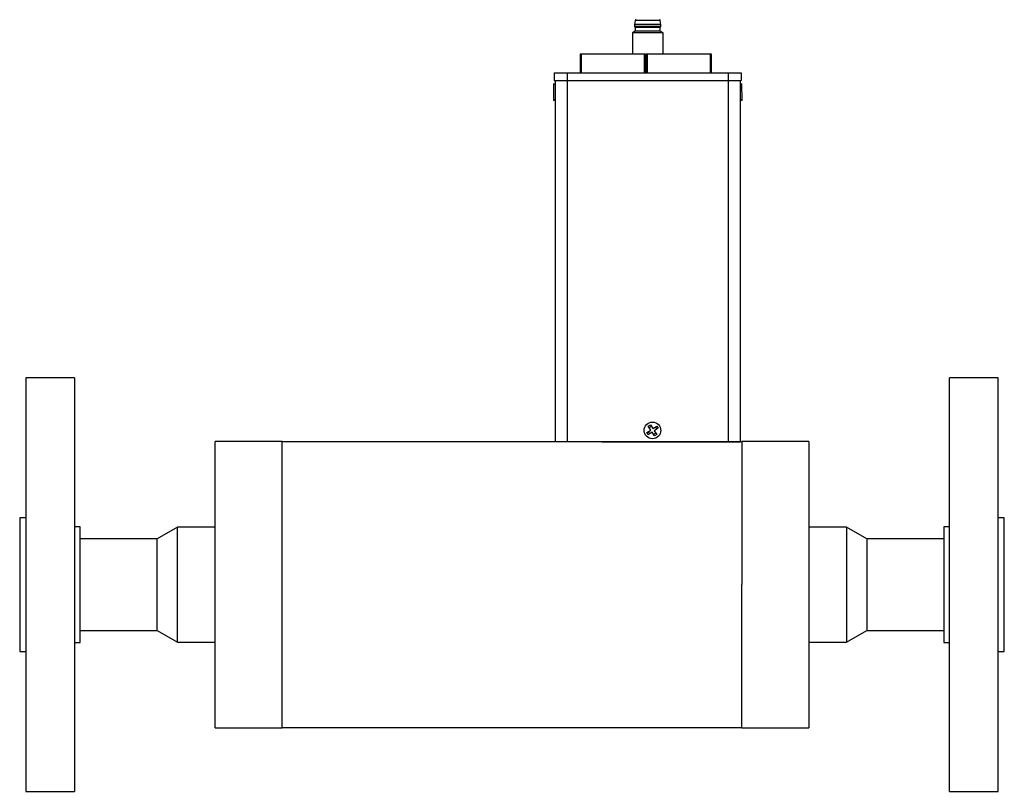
# Model space of a CAD drawing. Header units: inches. Extents: x 2 to 12.8, y 2.2 to 8.7.
# Tile 3 of 12: x 4.5 to 7, y 4.6 to 6.6. Entities that reach past the tile are written whole.
import ezdxf

# ---------------------------------------------------------------- set-up
doc = ezdxf.new("R2010")
doc.units = ezdxf.units.IN
doc.header["$MEASUREMENT"] = 0

msp = doc.modelspace()

# ---------------------------------------------------------------- linework, layer by layer
at = {"color": 7, "linetype": 'Continuous', "lineweight": 25}
for p, q in [((6.0757, 6.5999), (6.0739, 6.5893)), ((6.0739, 6.5893), (6.0739, 6.5844)), ((6.1418, 6.5893), (6.0739, 6.5893)), ((6.0739, 6.5844), (6.0759, 6.5819)), ((6.1079, 6.5844), (6.0739, 6.5844)), ((6.1401, 6.5999), (6.0757, 6.5999)), ((6.0759, 6.5819), (6.0759, 6.5721)), ((6.1399, 6.5819), (6.0759, 6.5819)), ((6.1418, 6.5844), (6.1079, 6.5844)), ((6.1399, 6.5819), (6.1418, 6.5844)), ((6.1399, 6.5721), (6.1399, 6.5819)), ((6.1418, 6.5893), (6.1401, 6.5999)), ((6.1418, 6.5844), (6.1418, 6.5893)), ((6.0759, 6.5721), (6.0685, 6.5678)), ((6.0685, 6.5678), (6.0685, 6.5133)), ((6.1473, 6.5678), (6.0685, 6.5678)), ((6.1399, 6.5721), (6.0759, 6.5721)), ((6.1473, 6.5678), (6.1399, 6.5721)), ((6.1473, 6.5133), (6.1473, 6.5678)), ((5.9342, 6.5133), (5.9342, 6.4648)), ((5.9367, 6.5133), (5.9342, 6.5133)), ((6.0995, 6.5133), (5.9367, 6.5133)), ((5.9367, 6.5133), (5.9367, 6.4648)), ((6.102, 6.5133), (6.0995, 6.5133)), ((6.0995, 6.4648), (6.0995, 6.5133)), ((6.102, 6.4648), (6.102, 6.5133)), ((6.1037, 6.5133), (6.1037, 6.4648)), ((6.1062, 6.5133), (6.1037, 6.5133)), ((6.269, 6.5133), (6.1062, 6.5133)), ((6.1062, 6.5133), (6.1062, 6.4648)), ((6.2715, 6.5133), (6.269, 6.5133)), ((6.269, 6.4648), (6.269, 6.5133)), ((6.2715, 6.4648), (6.2715, 6.5133)), ((6.1037, 6.4845), (6.102, 6.4845)), ((6.1037, 6.4824), (6.102, 6.4822)), ((5.8678, 6.4647), (5.9012, 6.4648)), ((5.8678, 6.4647), (5.8678, 6.4451)), ((5.9012, 6.4648), (5.9012, 6.4451)), ((5.9012, 6.4648), (6.3146, 6.4648)), ((5.9073, 6.4653), (5.9073, 6.4648)), ((5.9161, 6.4648), (5.9161, 6.4653)), ((6.1906, 6.4648), (6.1906, 6.4653)), ((6.3146, 6.4648), (6.3481, 6.4649)), ((6.3146, 6.4648), (6.3146, 6.4452)), ((6.3481, 6.4649), (6.3481, 6.4452)), ((5.8698, 6.4339), (5.866, 6.437)), ((5.866, 6.437), (5.8661, 6.394)), ((5.8678, 6.4451), (5.9012, 6.4451)), ((5.8698, 6.4451), (5.87, 5.5165)), ((5.901, 6.4451), (5.9012, 5.5165)), ((5.9012, 6.4451), (6.3146, 6.4452)), ((6.3146, 6.4452), (6.3481, 6.4452)), ((6.3152, 5.5165), (6.315, 6.4452)), ((6.3465, 5.5165), (6.3463, 6.4452)), ((6.35, 6.4371), (6.3463, 6.434)), ((6.3501, 6.3941), (6.35, 6.4371)), ((5.8661, 6.394), (5.8698, 6.3972)), ((6.3463, 6.3973), (6.3501, 6.3941)), ((4.6351, 5.6808), (4.5101, 5.6808)), ((4.5101, 5.6808), (4.5101, 4.6183)), ((4.6351, 5.6808), (4.6351, 4.6183)), ((7.0082, 5.6808), (6.8832, 5.6808)), ((6.8832, 4.6183), (6.8832, 5.6808)), ((7.0082, 4.6183), (7.0082, 5.6808)), ((6.1056, 5.5406), (6.1154, 5.547)), ((6.1093, 5.535), (6.1056, 5.5406)), ((6.109, 5.5567), (6.1147, 5.5604)), ((6.1154, 5.547), (6.109, 5.5567)), ((6.113, 5.5373), (6.1093, 5.543)), ((6.1191, 5.5413), (6.1093, 5.535)), ((6.1114, 5.5531), (6.117, 5.5568)), ((6.1147, 5.5604), (6.121, 5.5507)), ((6.1254, 5.5316), (6.1191, 5.5413)), ((6.121, 5.5507), (6.1308, 5.557)), ((6.1344, 5.5514), (6.1247, 5.545)), ((6.1247, 5.545), (6.1311, 5.5353)), ((6.1271, 5.5546), (6.1308, 5.549)), ((6.1308, 5.557), (6.1344, 5.5514)), ((5.1686, 5.5177), (4.9963, 5.5177)), ((4.9963, 4.7815), (4.9963, 5.5177)), ((5.1686, 5.1495), (5.1686, 5.5177)), ((6.3497, 5.5165), (5.1686, 5.5165)), ((5.9901, 5.5165), (6.3152, 5.5165)), ((6.1287, 5.5389), (6.123, 5.5352)), ((6.1311, 5.5353), (6.1254, 5.5316)), ((6.3152, 5.5165), (6.3465, 5.5165)), ((6.3497, 5.5177), (6.3497, 5.1495)), ((6.5219, 5.5177), (6.3497, 5.5177)), ((6.5219, 5.5177), (6.5219, 4.7815)), ((4.5101, 5.3214), (4.4944, 5.3214)), ((4.4944, 5.3214), (4.4944, 5.271)), ((7.0239, 5.3214), (7.0082, 5.3214)), ((7.0239, 5.271), (7.0239, 5.3214)), ((4.6499, 5.2982), (4.6351, 5.2982)), ((4.6499, 5.001), (4.6499, 5.2982)), ((4.8997, 5.2972), (4.8477, 5.2672)), ((4.9963, 5.2972), (4.8997, 5.2972)), ((4.8997, 5.002), (4.8997, 5.2972)), ((6.6186, 5.2972), (6.5219, 5.2972)), ((6.6706, 5.2672), (6.6186, 5.2972)), ((6.6186, 5.2972), (6.6186, 5.002)), ((6.8832, 5.2982), (6.8684, 5.2982)), ((6.8684, 5.2982), (6.8684, 5.001)), ((4.4944, 5.271), (4.4944, 4.9778)), ((4.8477, 5.2672), (4.6499, 5.2672)), ((4.8477, 5.032), (4.8477, 5.2672)), ((6.8684, 5.2672), (6.6706, 5.2672)), ((6.6706, 5.2672), (6.6706, 5.032)), ((7.0239, 4.9778), (7.0239, 5.271)), ((5.1686, 4.7822), (5.1686, 5.1495)), ((6.3497, 4.7822), (6.3497, 5.1495)), ((4.6499, 5.032), (4.8477, 5.032)), ((4.8477, 5.032), (4.8997, 5.002)), ((6.6186, 5.002), (6.6706, 5.032)), ((6.6706, 5.032), (6.8684, 5.032)), ((4.6351, 5.001), (4.6499, 5.001)), ((4.8997, 5.002), (4.9963, 5.002)), ((6.5219, 5.002), (6.6186, 5.002)), ((6.8684, 5.001), (6.8832, 5.001)), ((4.4944, 4.9778), (4.5101, 4.9778)), ((7.0082, 4.9778), (7.0239, 4.9778)), ((4.9963, 4.7815), (5.1686, 4.7815)), ((5.1686, 4.7815), (5.1686, 4.7822)), ((5.1686, 4.7822), (6.3497, 4.7822)), ((6.3497, 4.7822), (6.3497, 4.7815)), ((6.3497, 4.7815), (6.5219, 4.7815)), ((4.5101, 4.6183), (4.6351, 4.6183)), ((6.8832, 4.6183), (7.0082, 4.6183))]:
    msp.add_line(p, q, dxfattribs=at)
msp.add_circle((6.12, 5.546), 0.0215, dxfattribs=at)
for centre, start, end in [((6.0777, 6.5996), 90.0122, 173.4924), ((6.1381, 6.5996), 6.532, 90.0122)]:
    msp.add_arc(centre, 0.00197, start, end, dxfattribs=at)

doc.saveas('drawing.dxf')
